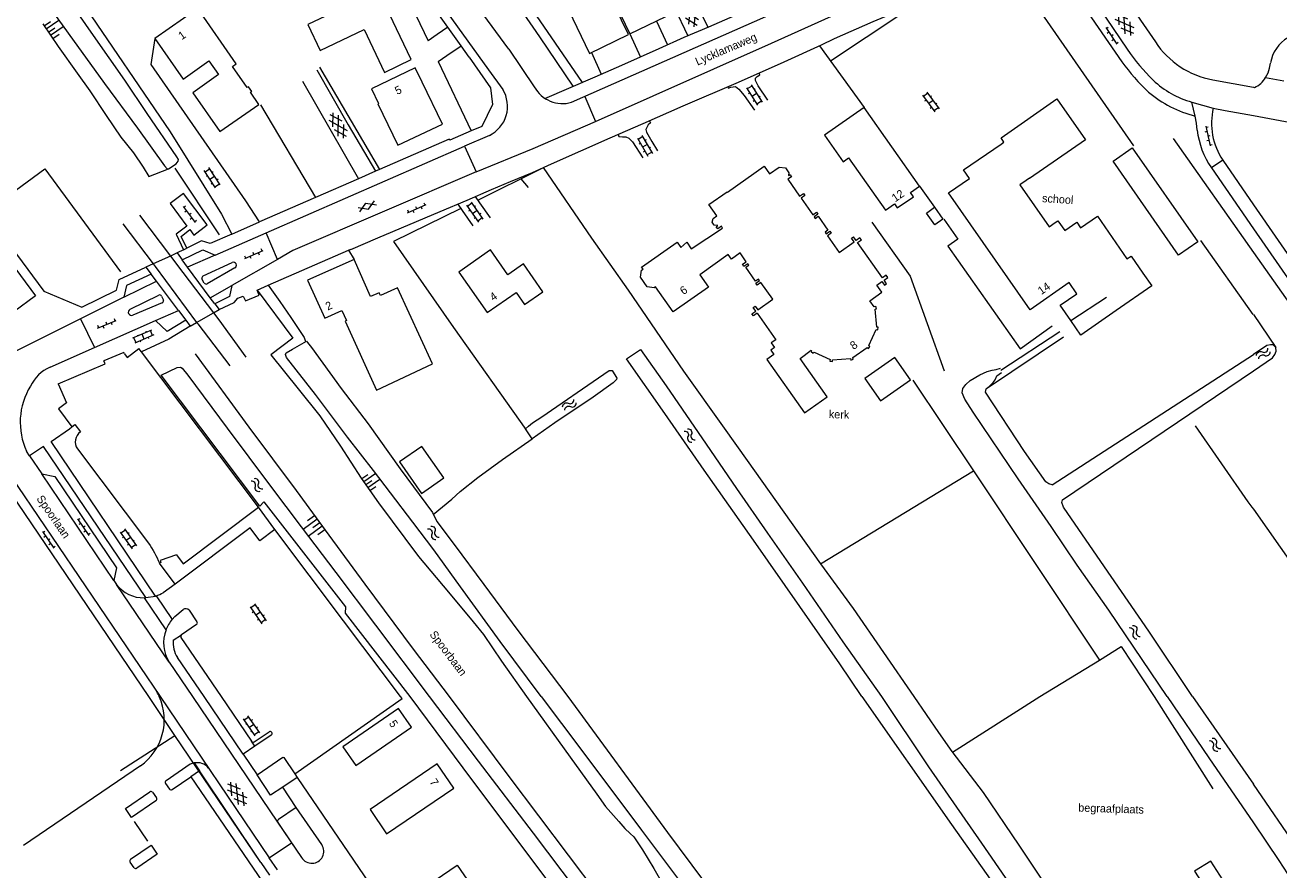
# Model space of a CAD drawing. Header units: metres. Extents: x 195864 to 198202, y 543264 to 544906.
# Tile 24 of 79: x 196727 to 197006, y 543461 to 543649. Entities that reach past the tile are written whole.
import ezdxf

# ---------------------------------------------------------------- set-up
doc = ezdxf.new("R2010")
doc.units = ezdxf.units.M
doc.header["$MEASUREMENT"] = 0
for name, color, linetype, lineweight in [('Level 11', 7, 'Continuous', 0), ('Level 12', 7, 'Continuous', 0), ('Level 19', 7, 'Continuous', 0), ('Level 20', 7, 'Continuous', 0), ('Level 26', 7, 'Continuous', 0), ('Level 28', 7, 'Continuous', 0), ('Level 29', 7, 'Continuous', 0), ('Level 32', 7, 'Continuous', 0), ('Level 34', 7, 'Continuous', 0), ('Level 36', 7, 'Continuous', 0), ('Level 41', 7, 'Continuous', 0), ('Level 43', 7, 'Continuous', 0), ('Level 55', 7, 'Continuous', 0)]:
    doc.layers.add(name, color=color, linetype=linetype, lineweight=lineweight)
doc.styles.add('Style-CHAR_FAST_FONT', font='CHAR_FAST_FONT.shx')

# ---------------------------------------------------------------- blocks, each defined once
blk = doc.blocks.new('GVTP6')
at = {"layer": 'Level 41', "color": 7, "linetype": 'Continuous', "lineweight": 0}
for p, q in [((0, -0.4), (2.6, 1.2)), ((0, 0.4), (2.6, -1.2)), ((1, -1.2), (5, 1.2)), ((1, 1.2), (5, -1.2)), ((3.4, 1.2), (6, -0.4)), ((3.4, -1.2), (6, 0.4))]:
    blk.add_line(p, q, dxfattribs=at)
blk = doc.blocks.new('OV2')
at = {"layer": 'Level 41', "color": 7, "linetype": 'Continuous', "lineweight": 0}
for p, q in [((0, 0.99), (0.3, 0.99)), ((0.3, -2.31), (0.3, 2.29)), ((0.3, 1.99), (1.5, 1.99)), ((1.5, -2.31), (1.5, 2.29)), ((1.8, 0.99), (1.5, 0.99)), ((0, -1.01), (0.3, -1.01)), ((0.3, -0.01), (1.5, -0.01)), ((0.3, -2.01), (1.5, -2.01)), ((1.8, -1.01), (1.5, -1.01))]:
    blk.add_line(p, q, dxfattribs=at)
blk = doc.blocks.new('WA_11')
at = {"layer": 'Level 43', "color": 7, "linetype": 'Continuous', "lineweight": 0, "extrusion": (0, 0, -1)}
for centre in [(-0.75, 0.05), (-0.75, -0.85)]:
    blk.add_arc(centre, 0.85, 28.0724, 151.9275, dxfattribs=at)
at = {"layer": 'Level 43', "color": 7, "linetype": 'Continuous', "lineweight": 0}
for centre in [(2.25, 0.85), (2.25, -0.05)]:
    blk.add_arc(centre, 0.85, 208.0725, 331.9276, dxfattribs=at)
blk = doc.blocks.new('TA')
at = {"layer": 'Level 43', "color": 7, "linetype": 'Continuous', "lineweight": 0}
for p, q in [((0, 0), (0, -0.5)), ((0.25, 0), (0.25, -1)), ((0.5, 0), (0.5, -0.5)), ((-0.5, 0), (-0.5, -0.5)), ((-0.25, 0), (-0.25, -1))]:
    blk.add_line(p, q, dxfattribs=at)
blk = doc.blocks.new('WA_5')
at = {"layer": 'Level 43', "color": 7, "linetype": 'Continuous', "lineweight": 0, "extrusion": (0, 0, -1)}
for centre in [(-0.75, 0.05), (-0.75, -0.85)]:
    blk.add_arc(centre, 0.85, 28.0725, 151.9275, dxfattribs=at)
at = {"layer": 'Level 43', "color": 7, "linetype": 'Continuous', "lineweight": 0}
for centre in [(2.25, 0.85), (2.25, -0.05)]:
    blk.add_arc(centre, 0.85, 208.0725, 331.9275, dxfattribs=at)
blk = doc.blocks.new('WA_14')
at = {"layer": 'Level 43', "color": 7, "linetype": 'Continuous', "lineweight": 0, "extrusion": (0, 0, -1)}
for centre in [(-0.75, 0.05), (-0.75, -0.85)]:
    blk.add_arc(centre, 0.85, 28.0725, 151.9275, dxfattribs=at)
at = {"layer": 'Level 43', "color": 7, "linetype": 'Continuous', "lineweight": 0}
for centre in [(2.25, 0.85), (2.25, -0.05)]:
    blk.add_arc(centre, 0.85, 208.0725, 331.9275, dxfattribs=at)
blk = doc.blocks.new('WA_15')
at = {"layer": 'Level 43', "color": 7, "linetype": 'Continuous', "lineweight": 0, "extrusion": (0, 0, -1)}
for centre in [(-0.75, 0.05), (-0.75, -0.85)]:
    blk.add_arc(centre, 0.85, 28.0725, 151.9276, dxfattribs=at)
at = {"layer": 'Level 43', "color": 7, "linetype": 'Continuous', "lineweight": 0}
for centre in [(2.25, 0.85), (2.25, -0.05)]:
    blk.add_arc(centre, 0.85, 208.0724, 331.9275, dxfattribs=at)
blk = doc.blocks.new('WA_24')
at = {"layer": 'Level 43', "color": 7, "linetype": 'Continuous', "lineweight": 0, "extrusion": (0, 0, -1)}
for centre in [(-0.75, 0.05), (-0.75, -0.85)]:
    blk.add_arc(centre, 0.85, 28.0725, 151.9276, dxfattribs=at)
at = {"layer": 'Level 43', "color": 7, "linetype": 'Continuous', "lineweight": 0}
for centre in [(2.25, 0.85), (2.25, -0.05)]:
    blk.add_arc(centre, 0.85, 208.0724, 331.9275, dxfattribs=at)
blk = doc.blocks.new('GV2')
at = {"layer": 'Level 41', "color": 7, "linetype": 'Continuous', "lineweight": 0, "flags": 128}
for points in [[(1.2, -2), (0, 0), (1.2, 2)], [(0.2, -2), (1.4, 0), (0.2, 2)]]:
    blk.add_lwpolyline(points, dxfattribs=at)
blk = doc.blocks.new('OVTP6')
at = {"layer": 'Level 41', "color": 7, "linetype": 'Continuous', "lineweight": 0}
for p, q in [((0, 0), (4.5, 0)), ((0.25, 0), (0.25, 0.5)), ((1.25, 0), (1.25, -0.5)), ((2.25, 0), (2.25, 0.5)), ((4.25, 0), (4.25, 0.5)), ((3.25, 0), (3.25, -0.5))]:
    blk.add_line(p, q, dxfattribs=at)
blk = doc.blocks.new('WA_21')
at = {"layer": 'Level 43', "color": 7, "linetype": 'Continuous', "lineweight": 0, "extrusion": (0, 0, -1)}
for centre in [(-0.75, 0.05), (-0.75, -0.85)]:
    blk.add_arc(centre, 0.85, 28.0724, 151.9275, dxfattribs=at)
at = {"layer": 'Level 43', "color": 7, "linetype": 'Continuous', "lineweight": 0}
for centre in [(2.25, 0.85), (2.25, -0.05)]:
    blk.add_arc(centre, 0.85, 208.0725, 331.9275, dxfattribs=at)
blk = doc.blocks.new('OVTP6_1')
at = {"layer": 'Level 41', "color": 7, "linetype": 'Continuous', "lineweight": 0}
for p, q in [((0, 0), (4.5, 0)), ((0.25, 0), (0.25, 0.5)), ((1.25, 0), (1.25, -0.5)), ((2.25, 0), (2.25, 0.5)), ((3.25, 0), (3.25, -0.5)), ((4.25, 0), (4.25, 0.5))]:
    blk.add_line(p, q, dxfattribs=at)
blk = doc.blocks.new('GVTP6_2')
at = {"layer": 'Level 41', "color": 7, "linetype": 'Continuous', "lineweight": 0}
for p, q in [((0, -0.4), (2.6, 1.2)), ((0, 0.4), (2.6, -1.2)), ((1, -1.2), (5, 1.2)), ((1, 1.2), (5, -1.2)), ((3.4, 1.2), (6, -0.4)), ((3.4, -1.2), (6, 0.4))]:
    blk.add_line(p, q, dxfattribs=at)

msp = doc.modelspace()

# ---------------------------------------------------------------- linework, layer by layer
at = {"layer": 'Level 11', "color": 7, "linetype": 'Continuous', "lineweight": 13}
for p, q in [((196777.23, 543634.64), (196777.24, 543634.65)), ((196959.37, 543583.69), (196967.35, 543588.91)), ((196748.81, 543576.61), (196744.36, 543574.7)), ((196748.93, 543576.31), (196748.81, 543576.61)), ((196752.69, 543576.73), (196752.14, 543577.46)), ((196778.71, 543542.14), (196752.69, 543576.73)), ((196738.5, 543555.14), (196754.25, 543534.14)), ((196762.01, 543529.57), (196778.71, 543542.14)), ((196760.49, 543531.58), (196762.01, 543529.57))]:
    msp.add_line(p, q, dxfattribs=at)
at = {"layer": 'Level 11', "color": 7, "linetype": 'Continuous', "lineweight": 13, "flags": 128}
for points in [[(196871.35, 543652.31), (196866.03, 543663.3), (196856.05, 543658.49), (196861.35, 543647.47), (196871.35, 543652.31)], [(196789.74, 543649.57), (196792.47, 543643.8), (196802.25, 543648.44), (196806.77, 543638.9), (196812.72, 543641.76), (196805.43, 543657.06), (196789.74, 543649.57)], [(196861.05, 543647.33), (196856.38, 543657), (196847.71, 543652.81), (196852.33, 543643.09), (196861.05, 543647.33)], [(196819.65, 543627.42), (196815.16, 543636.71), (196815.12, 543636.7), (196813.55, 543639.95), (196803.84, 543635.26), (196805.4, 543632.01), (196805.25, 543631.94), (196809.7, 543622.69), (196819.65, 543627.42)], [(196977.38, 543591.38), (196969.44, 543585.89), (196961.6, 543580.46), (196959.37, 543583.69), (196957.01, 543587.09), (196960.74, 543589.66), (196959.02, 543592.13), (196950.31, 543586.07), (196932.19, 543612.08), (196936.85, 543615.31), (196935.55, 543617.19), (196943.86, 543622.95), (196944.51, 543623.4), (196943.86, 543624.31), (196956.3, 543633.02), (196962.62, 543623.93), (196950.2, 543615.29), (196950.17, 543615.34), (196949.45, 543614.84), (196948.08, 543613.88), (196954.57, 543604.55), (196955.91, 543605.48), (196956.51, 543605.9), (196958.04, 543603.7), (196960.71, 543605.55), (196961.52, 543604.29), (196965.33, 543606.88), (196971.85, 543597.39), (196972.8, 543598.02), (196975.43, 543594.21), (196977.38, 543591.38)], [(196925.75, 543613.59), (196913.43, 543631.11), (196904.62, 543624.92), (196908.78, 543619.04), (196909.96, 543619.87), (196918.15, 543608.27), (196920.16, 543609.67), (196920.79, 543608.76), (196924.38, 543611.25), (196923.73, 543612.15), (196925.75, 543613.59)], [(196889.62, 543585.32), (196888.79, 543584.74), (196888.48, 543585.19), (196889.3, 543585.77), (196888.72, 543586.59), (196889.17, 543586.91), (196889.75, 543586.08), (196893.09, 543588.44), (196890.47, 543592.16), (196889.64, 543591.57), (196889.32, 543592.02), (196890.15, 543592.61), (196889.92, 543592.93), (196889.27, 543592.48), (196887.11, 543595.55), (196887.75, 543596.01), (196887.52, 543596.33), (196886.7, 543595.75), (196886.38, 543596.2), (196887.21, 543596.78), (196885.83, 543598.73), (196883.91, 543597.37), (196883.2, 543598.37), (196876.86, 543593.88), (196878.83, 543591.09), (196870.96, 543585.59), (196867.02, 543591.17), (196866.69, 543590.94), (196865.14, 543591.21), (196863.65, 543593.31), (196863.88, 543594.89), (196864.25, 543595.1), (196863.93, 543595.55), (196871.82, 543601.1), (196872.65, 543599.96), (196873.97, 543601.15), (196874.98, 543599.64), (196881.95, 543604.28), (196881.69, 543604.67), (196880.85, 543604.08), (196880.53, 543604.54), (196880.91, 543604.8), (196880.1, 543604.88), (196879.66, 543605.6), (196879.81, 543606.4), (196880.63, 543606.98), (196878.86, 543609.48), (196882.97, 543612.36), (196883.03, 543612.28), (196891.2, 543618.01)], [(196891.2, 543618.01), (196892.38, 543616.31), (196894.55, 543617.83), (196895.9, 543617.67), (196896.68, 543616.56), (196896.58, 543616.01), (196896.64, 543615.92), (196896.97, 543616.15), (196897.29, 543615.7), (196896.46, 543615.12), (196899.07, 543611.38), (196899.9, 543611.97), (196900.22, 543611.51), (196899.39, 543610.93), (196902, 543607.2), (196902.83, 543607.78), (196903.15, 543607.33), (196902.32, 543606.75), (196902.55, 543606.42), (196903.2, 543606.88), (196905.36, 543603.79), (196904.72, 543603.33), (196904.95, 543603.01), (196905.77, 543603.59), (196906.09, 543603.14), (196905.26, 543602.56), (196907.89, 543598.85), (196911.2, 543601.2), (196910.63, 543602.01), (196911.08, 543602.33)], [(196930.93, 543606.27), (196929.11, 543604.96), (196927.27, 543607.6), (196929.08, 543608.88), (196930.93, 543606.27)], [(196889.62, 543585.32), (196893.77, 543579.43), (196892.77, 543578.73), (196893.49, 543577.71), (196892.65, 543577.11), (196893.35, 543576.11), (196891.79, 543575.01), (196900.18, 543563.14), (196905.2, 543566.72), (196899.19, 543575.25), (196901.67, 543577.08), (196901.75, 543576.97), (196901.62, 543576.78), (196902.05, 543576.45), (196902.28, 543576.67), (196905.86, 543574.99), (196905.8, 543574.66), (196906.35, 543574.55), (196906.41, 543574.93), (196910.35, 543575.22), (196910.48, 543574.9), (196910.98, 543575.13), (196910.88, 543575.44), (196914.1, 543577.72), (196914.36, 543577.5), (196914.71, 543577.93), (196914.45, 543578.13), (196916.12, 543581.69), (196916.48, 543581.64), (196916.56, 543582.23), (196916.22, 543582.24), (196915.87, 543586.2), (196916.18, 543586.32), (196915.99, 543586.83), (196915.66, 543586.73), (196914.69, 543588.09), (196917.36, 543589.97), (196916.23, 543591.58), (196917.39, 543592.4), (196917.97, 543591.57), (196918.42, 543591.88), (196917.84, 543592.71), (196918.67, 543593.3), (196918.35, 543593.75), (196917.53, 543593.17), (196911.98, 543601.05), (196912.8, 543601.63), (196912.49, 543602.08), (196911.66, 543601.5), (196911.08, 543602.33)], [(196841.97, 543590.09), (196837.67, 543596.31), (196834.18, 543593.89), (196830.35, 543599.41), (196823.28, 543594.49), (196829.58, 543585.45), (196836, 543589.93), (196837.89, 543587.27), (196841.97, 543590.09)], [(196817.42, 543574.07), (196809.62, 543590.97), (196805.87, 543589.24), (196805.58, 543589.86), (196803.65, 543589.01), (196799.98, 543597.24), (196789.61, 543592.7), (196793.45, 543584.22), (196797.28, 543585.96), (196798.31, 543583.68), (196798.01, 543583.54), (196804.96, 543568.2), (196817.42, 543574.07)], [(196748.93, 543576.31), (196749.54, 543575.5), (196752.14, 543577.46)], [(196734.2, 543569.6), (196744.64, 543574.06), (196744.36, 543574.7)], [(196734.2, 543569.6), (196736.04, 543565.38), (196734.23, 543564.02), (196737.21, 543560.05)], [(196737.21, 543560.05), (196737.89, 543560.56), (196739.13, 543558.9)], [(196819.95, 543548.67), (196815.06, 543555.67), (196810.08, 543552.26), (196814.99, 543545.21), (196819.95, 543548.67)], [(196760.49, 543531.58), (196756.85, 543530.26), (196757.01, 543529.82), (196756.7, 543529.71)], [(196812.76, 543493.23), (196809.88, 543497.39), (196797.49, 543488.84), (196800.38, 543484.66), (196812.76, 543493.23)], [(196822.14, 543479.65), (196818.48, 543485.05), (196803.58, 543474.92), (196807.23, 543469.5), (196822.14, 543479.65)], [(196811.74, 543454.87), (196822.89, 543462.53), (196828.15, 543454.86), (196816.99, 543447.2), (196811.74, 543454.87)], [(196994.31, 543455.9), (196993.12, 543457.73), (196993.88, 543458.22), (196990.49, 543463.43), (196986.92, 543461.14), (196990.3, 543455.9), (196991.07, 543456.4), (196992.26, 543454.57), (196994.31, 543455.9)]]:
    msp.add_lwpolyline(points, dxfattribs=at)
at = {"layer": 'Level 11', "color": 7, "linetype": 'Continuous', "lineweight": 13}
msp.add_arc((196740.6, 543556.71), 2.63, 123.9347, 216.8394, dxfattribs=at)
at = {"layer": 'Level 11', "color": 7, "linetype": 'Continuous', "lineweight": 13, "extrusion": (0, 0, -1)}
msp.add_arc((-196733.61, 543519.81), 25.13, 145.217, 156.7858, dxfattribs=at)
at = {"layer": 'Level 12', "color": 7, "linetype": 'Continuous', "lineweight": 13, "flags": 128}
for points in [[(196987.6, 543601.2), (196983.36, 543598.24), (196968.82, 543619.14), (196973.06, 543622.09), (196987.6, 543601.2)], [(196923.75, 543570.53), (196920.27, 543575.49), (196913.58, 543570.8), (196917.07, 543565.84), (196923.75, 543570.53)]]:
    msp.add_lwpolyline(points, dxfattribs=at)
at = {"layer": 'Level 19', "color": 7, "linetype": 'Continuous', "lineweight": 0}
for p, q in [((196860.58, 543575.14), (196863.71, 543577.26)), ((196955.26, 543547.11), (197000, 543576.14)), ((196779, 543542.42), (196757.1, 543571.53)), ((196957.5, 543543.78), (197000, 543572.47)), ((196986.47, 543500), (197000, 543480.51))]:
    msp.add_line(p, q, dxfattribs=at)
at = {"layer": 'Level 19', "color": 7, "linetype": 'Continuous', "lineweight": 0, "flags": 128}
for points in [[(196731.18, 543654.85), (196736.41, 543647.65), (196744.5, 543636.4), (196751.84, 543626.46), (196757.82, 543618.14), (196758.39, 543617.44), (196758.71, 543617.41), (196760.42, 543618.58), (196760.87, 543619.13), (196760.92, 543619.53), (196760.6, 543620.13), (196754.01, 543629.76), (196749, 543637.18), (196742.01, 543647.08), (196733.55, 543659.39)], [(196841.63, 543500), (196832.51, 543512.3), (196823.67, 543524.41), (196817.75, 543532.66), (196813.04, 543538.83), (196808.11, 543545.33), (196804.28, 543550.29), (196798.53, 543557.77), (196791.38, 543567.2), (196784.93, 543575.5), (196784.73, 543576.12), (196784.89, 543576.47), (196786.31, 543577.34), (196789.4, 543579.13), (196789.62, 543578.81), (196790.54, 543577.68), (196797.14, 543568.6), (196803.11, 543560.67), (196810.23, 543550.67), (196817.4, 543540.94), (196818.37, 543538.96), (196822.23, 543533.82), (196828.83, 543524.99), (196836.42, 543514.73), (196847.56, 543500)], [(196863.71, 543577.26), (196869.37, 543569.15), (196878.28, 543556.21), (196885.03, 543546.28), (196891.95, 543536.4), (196899.68, 543525.25), (196908.67, 543512.21), (196917.31, 543500)], [(197000, 543572.47), (197004.25, 543575.41), (197004.77, 543576.16), (197005.07, 543576.91), (197004.94, 543577.71), (197004.39, 543578.26), (197003.82, 543578.31), (197002.97, 543578.13), (197000, 543576.14)], [(196757.1, 543571.53), (196760.61, 543573.24), (196761.41, 543573.31), (196761.76, 543573.11), (196763.03, 543571.51), (196771.77, 543559.74), (196781.43, 543546.83), (196788.25, 543537.75), (196795.95, 543527.59), (196804.76, 543515.91), (196816.72, 543500)], [(196912.89, 543500), (196907.98, 543507.31), (196899.09, 543520.07), (196888.84, 543534.82), (196877.86, 543550.41), (196869.1, 543562.97), (196860.58, 543575.14)], [(196858.42, 543570.87), (196858.35, 543570.54), (196857.62, 543569.82), (196853.13, 543566.64), (196844.66, 543560.94), (196839.59, 543557.36), (196838.08, 543559.57), (196838.75, 543560.21), (196839.68, 543560.96), (196841.71, 543562.28), (196845.1, 543564.59), (196851.94, 543569.32), (196856.73, 543572.55), (196857.38, 543572.55), (196858.42, 543570.87)], [(196980.84, 543500), (196967.85, 543519.26), (196960.78, 543529.29), (196955.03, 543537.84), (196947.66, 543548.49), (196937.68, 543563.29), (196935.84, 543566.17), (196935.22, 543567.6), (196935.4, 543568.57), (196936.01, 543569.47), (196937.01, 543570.37), (196939.16, 543571.61), (196940.77, 543572.35), (196941.92, 543572.67), (196942.8, 543572.8), (196943.72, 543573.09)], [(196955.26, 543547.11), (196954.49, 543547.37), (196953.86, 543547.8), (196949.11, 543554.54), (196940.4, 543567.78), (196940.58, 543568.5), (196941.33, 543569.12), (196942.14, 543569.9), (196942.59, 543570.5), (196942.96, 543571.39), (196943.94, 543572.14)], [(196779, 543542.42), (196779.93, 543543.33), (196798.06, 543520.01), (196797.98, 543518.59), (196812.42, 543500)], [(196986.47, 543500), (196976.71, 543514.57), (196966.08, 543530.09), (196957.72, 543542.18), (196957.42, 543543.18), (196957.5, 543543.78)], [(196812.42, 543500), (196826.08, 543481.59), (196843.94, 543457.77), (196859.21, 543437.52), (196866.36, 543427.97), (196870.56, 543422.21), (196879.57, 543410.85), (196889.29, 543398.13), (196899.82, 543384.63), (196910.64, 543370.53), (196924.94, 543351.76), (196938.1, 543333.9), (196951.16, 543316.29), (196951.24, 543316.33), (196963.25, 543300.01), (196975.03, 543283.91), (196982.97, 543273.06), (196989.29, 543264.44)], [(196816.72, 543500), (196827.6, 543485.62), (196839.85, 543469.61), (196852.59, 543452.73), (196865.12, 543436.06), (196878.85, 543417.76), (196890.19, 543402.79), (196897.59, 543393.08), (196905.77, 543382.31), (196916.08, 543368.52), (196927.86, 543352.97), (196940.65, 543335.49), (196953.97, 543317.79), (196967.62, 543299.16), (196980.99, 543280.85), (196991.97, 543266.22), (196993.3, 543264.44)], [(196841.63, 543500), (196850.66, 543487.99), (196863.92, 543470.26), (196879.45, 543449.51), (196895.08, 543428.55), (196911.34, 543406.72), (196927.16, 543385.66), (196943.42, 543363.77), (196954.09, 543349.51), (196969.25, 543328.84), (196979.22, 543315.4), (196989.15, 543301.94), (196992.46, 543297.61), (196996.63, 543291.89), (197000, 543287.41)], [(196847.56, 543500), (196869.71, 543469.75), (196893.92, 543437.19), (196917.19, 543405.24), (196938.14, 543376.72), (196958.91, 543348.55), (196980.25, 543319.76), (196995.94, 543298.38), (197000, 543292.75)], [(196912.89, 543500), (196932.88, 543471.52), (196951.65, 543444.94), (196965.88, 543424.83), (196971.27, 543417.12), (196972.53, 543415.34), (196973.29, 543414.32), (196974.09, 543413.39), (196974.76, 543412.95), (196975.37, 543412.38), (196975.9, 543411.81), (196976.34, 543411.02)], [(196917.31, 543500), (196927.74, 543484.41), (196939.5, 543467.39), (196953.86, 543446.64), (196966.73, 543428.02), (196975.57, 543415.24), (196976.21, 543414.3), (196976.61, 543413.64), (196976.86, 543413.03), (196976.91, 543412.39), (196976.98, 543411.97), (196977.33, 543411.6)], [(196980.84, 543500), (196990.07, 543486.4), (197000, 543471.94)], [(197010.17, 543465.7), (197000, 543480.51)], [(197000, 543471.94), (197005.65, 543463.52), (197009.48, 543457.6)]]:
    msp.add_lwpolyline(points, dxfattribs=at)
at = {"layer": 'Level 20', "color": 7, "linetype": 'Continuous', "lineweight": 0}
for p, q in [((196760.14, 543617.63), (196769.97, 543602.76)), ((196752.3, 543607.11), (196759.15, 543598.05)), ((196748.55, 543605.18), (196755.33, 543596.29))]:
    msp.add_line(p, q, dxfattribs=at)
at = {"layer": 'Level 20', "color": 7, "linetype": 'Continuous', "lineweight": 0, "flags": 128}
for points in [[(196730.74, 543649.73), (196734.17, 543644.69), (196738.43, 543638.77), (196741.24, 543634.81), (196744.88, 543629.34), (196748.11, 543624.5), (196750.95, 543620.97), (196753.06, 543617.83)], [(196753.06, 543617.83), (196754.36, 543615.73), (196758.71, 543617.41)], [(196755.33, 543596.29), (196755.77, 543595.72), (196764.98, 543583.29)], [(196759.15, 543598.05), (196761.92, 543594.39), (196768.73, 543585.4)], [(196778.42, 543590.48), (196786.39, 543579.77), (196781.46, 543576.05), (196787.53, 543568.5), (196792.37, 543562.52), (196796.97, 543555.75), (196801.57, 543548.61), (196805.4, 543543.11), (196814.33, 543531.21), (196821.02, 543523.22), (196826.47, 543516.64), (196828.76, 543513.82), (196832.77, 543507.93), (196838.3, 543500)], [(196768.73, 543585.4), (196769.9, 543583.86), (196775.95, 543575.55)], [(196764.98, 543583.29), (196765.21, 543582.97), (196772.37, 543573.59)], [(196764.65, 543576.29), (196776.62, 543559.97), (196787.08, 543545.88), (196794.38, 543535.9), (196802.36, 543525.03), (196813.13, 543510.53), (196821.14, 543500)], [(196821.14, 543500), (196834.41, 543482.2), (196854.18, 543455.98), (196871.59, 543432.75), (196895.33, 543400.96), (196906.8, 543385.39), (196919.51, 543368.51), (196937.5, 543344.09), (196953.25, 543322.67), (196970.44, 543299.2), (196983.67, 543281.23), (196994.17, 543266.92), (196996.05, 543264.44)], [(196838.3, 543500), (196848.01, 543486.57), (196854.01, 543478.32), (196855.91, 543475.55), (196858.9, 543472.19), (196860.19, 543470.64), (196861.41, 543469.57), (196862.2, 543468.82), (196864.12, 543465.92), (196866.63, 543461.73), (196868.68, 543458.29)]]:
    msp.add_lwpolyline(points, dxfattribs=at)
at = {"layer": 'Level 26', "color": 7, "linetype": 'Continuous', "lineweight": 0}
msp.add_line((196751.11, 543472.24), (196754.04, 543467.88), dxfattribs=at)
at = {"layer": 'Level 26', "color": 7, "linetype": 'Continuous', "lineweight": 0, "flags": 128}
msp.add_lwpolyline([(196682.68, 543666.46), (196688.73, 543658.29), (196700, 543643.02), (196711.65, 543627.22), (196723.35, 543611.67), (196731.2, 543617.42), (196748.08, 543594.52)], dxfattribs=at)
at = {"layer": 'Level 28', "color": 7, "linetype": 'Continuous', "lineweight": 0}
for p, q in [((196945.13, 543663.2), (196973.34, 543622.55)), ((196867.24, 543650.32), (196869.67, 543645.03)), ((196861.35, 543647.47), (196863.67, 543642.33)), ((196852.76, 543643.3), (196854.94, 543638.51)), ((196903.47, 543644.83), (196913.43, 543631.11)), ((196818.67, 543641.32), (196826.05, 543625.89)), ((196779.17, 543631.66), (196791.42, 543611.07)), ((196982.15, 543624.17), (197000, 543598.86)), ((196993.16, 543619.36), (197000, 543609.47)), ((196827.53, 543610.45), (196841.82, 543617.62)), ((196837.05, 543615.22), (196838.7, 543613.26)), ((196990.64, 543617.64), (197000, 543604.12)), ((196925.75, 543613.59), (196929.08, 543608.88)), ((196988.22, 543601.49), (196999.85, 543585.04)), ((197000, 543585.07), (197004.94, 543577.71)), ((196940.64, 543568.55), (196957.75, 543580.06)), ((196943.85, 543572.67), (196956.91, 543581.22)), ((196903.74, 543529.54), (196937.76, 543550.22)), ((197000, 543541.71), (197029.26, 543500)), ((196933.09, 543487.62), (196952.5, 543500)), ((196977.92, 543500), (196990.98, 543479.49))]:
    msp.add_line(p, q, dxfattribs=at)
at = {"layer": 'Level 28', "color": 7, "linetype": 'Continuous', "lineweight": 0, "flags": 128}
for points in [[(196804.33, 543658.67), (196809.12, 543661.31), (196816.45, 543645.96)], [(196842.06, 543617.73), (196852.8, 543602.05), (196860.95, 543590.43), (196873.27, 543572.39), (196882.28, 543559.73), (196887.39, 543552.57), (196903.75, 543529.52), (196910.95, 543519.64), (196924.47, 543500)], [(196823.73, 543608.61), (196808.77, 543601.25), (196822.1, 543582.12), (196838.18, 543559.42)], [(197000, 543609.47), (197016.45, 543585.66), (197047.98, 543540.16), (197046.42, 543535.84), (197042.64, 543533.16)], [(196915.14, 543605.58), (196923.64, 543593.54), (196931.2, 543572.48)], [(196931.11, 543606.28), (196934.25, 543601.79), (196932, 543600.26), (196948.09, 543577.37), (196955.27, 543582.53)], [(197000, 543604.12), (197013.94, 543584), (197038.39, 543548.74), (197037.83, 543542.07), (197025.48, 543533.61), (197013.02, 543525.23), (197030.1, 543500)], [(197000, 543598.86), (197011.58, 543582.44), (197015.19, 543577.33)], [(196780.89, 543591.56), (196783.47, 543587.93), (196785.92, 543584.37), (196788.89, 543579.93), (196789.22, 543579.03)], [(196924.27, 543570.43), (196937.75, 543550.23), (196965.74, 543508.12)], [(196987, 543560.23), (196998.73, 543543.34), (196999.64, 543542.17), (197000, 543541.71)], [(196817.6, 543540.54), (196821.7, 543543.92), (196823.58, 543545.62), (196827.53, 543548.78), (196833.03, 543552.78), (196839.59, 543557.36)], [(196952.5, 543500), (196965.74, 543508.12), (196970.55, 543511.19), (196977.92, 543500)], [(196924.47, 543500), (196929.98, 543492.02), (196932.95, 543487.8), (196939.91, 543478.7), (196947.79, 543466.92), (196956.43, 543454.03), (196958.01, 543451.93), (196961.14, 543446.47), (196967.53, 543435.26), (196971.92, 543427.67), (196973.14, 543425.67), (196979.04, 543417.09), (196980.26, 543415.12), (196980.71, 543414.45), (196990.14, 543420.68), (197000, 543427.17)]]:
    msp.add_lwpolyline(points, dxfattribs=at)
at = {"layer": 'Level 29', "color": 7, "linetype": 'Continuous', "lineweight": 0}
for p, q in [((196955.08, 543668.9), (196971.93, 543644.06)), ((196961.55, 543669.97), (196978.19, 543645.71)), ((196834.4, 543644.06), (196824.6, 543657.5)), ((196875.73, 543655.1), (196878.67, 543648.95)), ((196871.19, 543653.42), (196874.22, 543647.07)), ((196823.8, 543644.83), (196820.87, 543648.94)), ((196825.61, 543642.29), (196823.8, 543644.83)), ((196834.4, 543644.06), (196840.05, 543635.68)), ((197003.56, 543639.87), (197003.79, 543640.99)), ((196792.33, 543640.09), (196805.63, 543617.28)), ((196829.9, 543639.48), (196833.05, 543635.09)), ((197002.7, 543637.8), (197006.73, 543637)), ((196788.5, 543636.98), (196800.98, 543615.25)), ((196990.94, 543637.24), (197000, 543635.6)), ((197000, 543635.6), (197000.2, 543635.56)), ((196987.07, 543629.18), (196986.28, 543632.3)), ((196986.28, 543632.3), (196991.07, 543630.97)), ((197000, 543629.28), (197012.8, 543626.93)), ((196828.4, 543626.9), (196826.05, 543625.89)), ((196830.07, 543624.88), (196824.57, 543622.5)), ((196780.42, 543603.18), (196824.57, 543622.5)), ((196824.57, 543622.5), (196827.11, 543616.78)), ((196993.16, 543619.36), (196990.64, 543617.64)), ((196800.98, 543615.25), (196791.42, 543611.07)), ((196804.77, 543616.9), (196800.98, 543615.25)), ((196805.63, 543617.28), (196804.77, 543616.9)), ((196791.42, 543611.07), (196778.96, 543605.63)), ((196772.8, 543602.93), (196778.96, 543605.63)), ((196769.07, 543598.22), (196780.42, 543603.18)), ((196782.94, 543597.29), (196780.42, 543603.18)), ((196760.62, 543598.72), (196759.15, 543598.05)), ((196762.09, 543599.44), (196760.62, 543598.72)), ((196760.62, 543598.72), (196761.73, 543597.2)), ((196762.09, 543599.44), (196762.82, 543599.79)), ((196780.89, 543591.56), (196798.74, 543599.36)), ((196798.74, 543599.36), (196799.98, 543597.24)), ((196755.33, 543596.29), (196753.71, 543595.55)), ((196759.15, 543598.05), (196755.33, 543596.29)), ((196762.98, 543595.54), (196761.73, 543597.2)), ((196769.07, 543598.22), (196762.98, 543595.54)), ((196766.43, 543593.61), (196772.88, 543596.6)), ((196782.94, 543597.29), (196772.77, 543591.5)), ((196753.71, 543595.55), (196754.88, 543594.03)), ((196756.06, 543592.44), (196754.88, 543594.03)), ((196768.01, 543588.77), (196762.98, 543595.54)), ((196766.65, 543592.02), (196766.16, 543593)), ((196773.45, 543595.39), (196767.31, 543591.87)), ((196748.79, 543588.89), (196756.06, 543592.44)), ((196760.93, 543585.93), (196756.06, 543592.44)), ((196768.01, 543588.77), (196772.77, 543591.5)), ((196778.42, 543590.48), (196780.89, 543591.56)), ((196748.79, 543588.89), (196739.14, 543584.1)), ((196750.16, 543586.21), (196756.56, 543589.35)), ((196757.29, 543587.61), (196750.81, 543584.85)), ((196757.18, 543589.13), (196757.58, 543588.21)), ((196769.05, 543587.4), (196768.01, 543588.77)), ((196769.05, 543587.4), (196770, 543586.12)), ((196755.83, 543583.69), (196760.93, 543585.93)), ((196760.93, 543585.93), (196762.54, 543583.74)), ((196764.98, 543583.29), (196768.73, 543585.4)), ((196768.73, 543585.4), (196770, 543586.12)), ((196739.14, 543584.1), (196742.27, 543577.7)), ((196742.27, 543577.7), (196755.83, 543583.69)), ((196762.54, 543583.74), (196763.5, 543582.46)), ((196763.5, 543582.46), (196764.98, 543583.29)), ((196732.37, 543573.34), (196742.27, 543577.7)), ((196754.33, 543500), (196715.35, 543557.6)), ((196717.34, 543558.36), (196756.86, 543500)), ((196727.82, 543553.6), (196727.17, 543554.6)), ((196727.82, 543553.6), (196730.55, 543549.57)), ((196746.55, 543525.83), (196730.55, 543549.57)), ((196782.38, 543537.2), (196778.71, 543542.14)), ((196760.17, 543525.05), (196756.7, 543529.71)), ((196746.55, 543525.83), (196747.12, 543524.97)), ((196758.89, 543507.64), (196747.12, 543524.97)), ((196760.17, 543525.05), (196757.55, 543523.13)), ((196753.34, 543521.98), (196753.67, 543522.04)), ((196753.34, 543521.98), (196758.16, 543514.87)), ((196753.67, 543522.04), (196755.84, 543522.36)), ((196755.84, 543522.36), (196755.97, 543522.42)), ((196755.97, 543522.42), (196759.5, 543517.2)), ((196763.3, 543519.24), (196765.05, 543516.66)), ((196764.95, 543516.06), (196761.58, 543513.79)), ((196759.76, 543512.6), (196761.58, 543513.79)), ((196761.47, 543513.19), (196770.45, 543500)), ((196758.89, 543507.64), (196764.06, 543500)), ((196766.62, 543500), (196760.69, 543508.72)), ((196757.79, 543494.88), (196754.33, 543500)), ((196756.86, 543500), (196781.13, 543464.14)), ((196764.06, 543500), (196782.97, 543472.09)), ((196775.33, 543487.19), (196766.62, 543500)), ((196770.45, 543500), (196777.19, 543490.09)), ((196777.93, 543488.95), (196777.19, 543490.09)), ((196777.78, 543489.95), (196781.08, 543492.19)), ((196781.58, 543491.42), (196777.93, 543488.95)), ((196777.93, 543488.95), (196775.33, 543487.19)), ((196775.33, 543487.19), (196778.41, 543482.61)), ((196752.46, 543484.61), (196726.46, 543466.89)), ((196759.54, 543479.33), (196763.68, 543482.14)), ((196779.28, 543463.11), (196765.61, 543483.47)), ((196787.32, 543481.99), (196784.13, 543479.86)), ((196786.79, 543482.82), (196787.32, 543481.99)), ((196787.32, 543481.99), (196807.84, 543452)), ((196755.17, 543478.73), (196756.03, 543477.47)), ((196758.06, 543480.69), (196758.92, 543479.43)), ((196787.14, 543475.35), (196784.13, 543479.86)), ((196787.14, 543475.35), (196783.15, 543472.67)), ((196792.82, 543467.07), (196787.14, 543475.35)), ((196782.97, 543472.09), (196788.33, 543464.18)), ((196783.02, 543471.98), (196786.06, 543467.47)), ((196781.13, 543464.14), (196786.06, 543467.47)), ((196786.06, 543467.47), (196788.33, 543464.18)), ((196751.09, 543461.92), (196750.23, 543463.18)), ((196779.28, 543463.11), (196781.21, 543460.3)), ((196782.97, 543461.44), (196781.13, 543464.14))]:
    msp.add_line(p, q, dxfattribs=at)
at = {"layer": 'Level 29', "color": 7, "linetype": 'Continuous', "lineweight": 0, "flags": 128}
for points in [[(196800.97, 543709.59), (196806.93, 543700.8), (196814.62, 543689.62), (196821.29, 543679.72), (196826.36, 543672.39), (196833.11, 543662.27), (196841.32, 543650.38), (196850.71, 543636.69)], [(196820.87, 543648.94), (196812.45, 543660.78), (196797.03, 543682.66), (196793.63, 543687.71)], [(196842.44, 543633.12), (196853.58, 543637.93), (196859.57, 543640.51), (196867.86, 543644.2), (196873.37, 543646.71), (196878.88, 543649.04), (196884.82, 543651.61), (196890.93, 543654.29), (196898.89, 543657.94), (196908.11, 543661.88), (196912.42, 543663.76), (196918.73, 543666.67), (196923.14, 543668.6), (196928.08, 543670.81), (196935.07, 543673.93), (196943.98, 543677.82), (196947.32, 543679.52)], [(196682.68, 543666.46), (196677.48, 543662.66), (196730.99, 543590.22), (196739.42, 543586.63), (196747.17, 543590.43), (196747.74, 543592.82), (196753.71, 543595.55)], [(196848.36, 543632.25), (196891.58, 543651.31), (196925.1, 543666.56)], [(196805.29, 543602.08), (196819.11, 543607.93), (196825.15, 543610.51), (196830.53, 543612.86), (196834.79, 543614.64), (196839.7, 543616.65), (196843.88, 543618.56), (196856.91, 543624.31), (196864.27, 543627.51), (196873.17, 543631.5), (196885.49, 543636.76), (196895.66, 543641.27), (196903.93, 543645.04), (196906.83, 543646.45), (196915.43, 543650.2), (196922.57, 543653.22), (196928.25, 543655.78), (196942.53, 543662.07), (196949.27, 543665)], [(196811.48, 543665.07), (196829.9, 543639.48)], [(196830.31, 543662.71), (196841.26, 543646.83), (196848.67, 543635.81)], [(196949.27, 543665), (196954.3, 543665.21), (196970.76, 543641.26)], [(196675.14, 543662.31), (196729.16, 543589.2), (196724.31, 543585.64), (196683.69, 543640.7)], [(196851.27, 543633.51), (196853.65, 543627.96), (196892.79, 543645.42), (196926.95, 543660.85)], [(196744, 543657.95), (196739.3, 543654.74), (196759.1, 543625.67), (196770.54, 543607.35), (196772.8, 543602.93)], [(196905.92, 543641.45), (196921.8, 543652.02), (196921.35, 543652.71)], [(196820.87, 543648.94), (196818.47, 543647.32), (196816.45, 543645.96)], [(196778.96, 543605.63), (196775.89, 543610.3), (196754.88, 543640.68), (196755.73, 543646.46)], [(196818.67, 543641.32), (196820.63, 543642.66), (196823.8, 543644.83)], [(196825.61, 543642.29), (196830.32, 543635.47), (196830.78, 543631.74), (196828.4, 543626.9)], [(196791.68, 543639.44), (196798.69, 543627.24), (196804.77, 543616.9)], [(196892.01, 543632.76), (196889.82, 543635.94), (196889.27, 543637.09), (196889.27, 543637.62), (196889.6, 543638.02), (196890.25, 543638.36), (196890.08, 543638.79)], [(196883.09, 543635.73), (196883.21, 543635.42), (196883.81, 543635.64), (196884.79, 543635.73), (196885.58, 543635.18), (196886.76, 543633.73), (196889.02, 543630.49)], [(196987.51, 543626.08), (196987.35, 543627.64), (196987.07, 543629.18)], [(196991.07, 543630.97), (196993.7, 543630.44), (197000, 543629.28)], [(196827.11, 543616.78), (196839.78, 543621.99), (196853.65, 543627.96)], [(196865.67, 543628.14), (196865.9, 543627.66), (196865.4, 543627.21), (196865.1, 543626.68), (196864.87, 543626.18), (196864.99, 543625.61), (196866.24, 543623.55), (196867.43, 543621.42)], [(196826.05, 543625.89), (196821.25, 543623.83), (196821.16, 543624.05), (196805.63, 543617.28)], [(196858.73, 543625.1), (196858.86, 543624.63), (196859.71, 543624.58), (196860.41, 543624.55), (196861.09, 543624.3), (196861.91, 543623.47), (196864.22, 543619.93)], [(196827.11, 543616.78), (196786.35, 543599.24), (196782.94, 543597.29)], [(196762.82, 543599.79), (196761.55, 543602.4), (196763.43, 543603.94), (196764.38, 543602.7), (196767.33, 543605.02), (196762.02, 543611.96), (196759.09, 543609.75), (196762.81, 543604.72), (196760.4, 543602.89), (196762.09, 543599.44)], [(196823.09, 543609.62), (196824.03, 543608.14), (196826.38, 543604.77)], [(196826.95, 543611.29), (196827.9, 543609.9), (196830.28, 543606.58)], [(196772.8, 543602.93), (196768, 543600.81), (196766.07, 543601.4), (196762.82, 543599.79)], [(196798.74, 543599.36), (196799.26, 543599.59), (196799.29, 543599.48), (196805.29, 543602.08)], [(196761.73, 543597.2), (196766.37, 543599.4), (196769.07, 543598.22)], [(196754.88, 543594.03), (196749.38, 543591.5), (196748.79, 543588.89)], [(196772.77, 543591.5), (196772.31, 543589.05), (196769.05, 543587.4)], [(196770, 543586.12), (196773.3, 543587.72), (196774.17, 543588.66), (196775.35, 543589.14), (196775.83, 543588.06), (196778.9, 543589.31), (196778.42, 543590.48)], [(196739.14, 543584.1), (196722.23, 543575.64), (196715.92, 543572.44)], [(196763.5, 543582.46), (196758.82, 543579.57), (196752.69, 543576.73)], [(196762.54, 543583.74), (196758.42, 543581.22), (196755.83, 543583.69)], [(196755.84, 543522.36), (196732.59, 543556.81), (196736.68, 543559.63), (196737.21, 543560.05)], [(196753.67, 543522.04), (196730.95, 543555.69), (196727.82, 543553.6)], [(196730.55, 543549.57), (196733.47, 543548.98), (196747.16, 543528.7), (196746.55, 543525.83)], [(196782.38, 543537.2), (196779.06, 543534.7), (196776.88, 543537.56), (196760.17, 543525.05)], [(196810.34, 543500), (196797.66, 543516.86), (196782.38, 543537.2)], [(196759.5, 543517.2), (196760.11, 543517.85), (196761.97, 543519.4)], [(196786.79, 543482.82), (196810.67, 543499.56), (196810.34, 543500)], [(196764.39, 543485.24), (196763.95, 543485.12), (196763.53, 543484.97), (196758.21, 543481.3)], [(196764.39, 543485.24), (196765.61, 543483.47), (196763.68, 543482.14)], [(196778.41, 543482.61), (196784.14, 543486.52), (196784.37, 543486.45), (196786.79, 543482.82)], [(196763.68, 543482.14), (196780.71, 543457.16), (196728.28, 543421.17), (196709.75, 543448.38), (196709.34, 543448.09)], [(196784.13, 543479.86), (196781.43, 543478.1), (196778.41, 543482.61)], [(196755.92, 543476.85), (196750.48, 543473.14), (196749.13, 543475.1), (196754.55, 543478.84)], [(196750.3, 543463.81), (196754.86, 543466.92), (196756.22, 543464.93), (196751.7, 543461.81)]]:
    msp.add_lwpolyline(points, dxfattribs=at)
at = {"layer": 'Level 29', "color": 7, "linetype": 'Continuous', "lineweight": 0}
for centre, radius, start, end in [((197011.7, 543639.71), 8.01, 120.36, 170.7545), ((197010.8, 543670.65), 47.09, 214.3774, 225.3366), ((196994.5, 543656.44), 19.53, 213.3299, 259.4934), ((197007.2, 543667.37), 44.84, 215.6239, 227.0897), ((196998.64, 543639.82), 4.53, 290.1274, 333.5397), ((196998.69, 543640.69), 4.94, 324.1758, 350.3997), ((196826.97, 543631.33), 7.15, 295.7134, 31.7386), ((196846.36, 543639.18), 7.21, 209.0093, 286.1569), ((196991.87, 543652.18), 20.65, 226.6765, 254.3022), ((196993.5, 543654.45), 26.08, 229.8137, 255.7145), ((197005.5, 543627.57), 14.82, 166.7412, 213.6512), ((197005.84, 543628.08), 18.44, 186.2091, 214.48), ((196773.15, 543595.99), 0.668, 297.3857, 113.4413), ((196766.66, 543593.15), 0.517, 115.7941, 197.1613), ((196767.07, 543592.36), 0.546, 218.4059, 295.8814), ((196756.73, 543588.85), 0.527, 32.2608, 109.0436), ((196757.07, 543588.08), 0.522, 294.8301, 14.1915), ((196750.54, 543585.56), 0.759, 120.0624, 290.8317), ((196736.2, 543565.06), 9.12, 114.8312, 153.7143), ((196741.07, 543561.06), 15.33, 148.3613, 204.9298), ((196753.29, 543529.82), 7.84, 218.1927, 270.3635), ((196753.87, 543529.15), 7.05, 287.3281, 301.4559), ((196762.55, 543518.57), 1.01, 41.7699, 124.8405), ((196765.79, 543511.99), 8.15, 159.292, 212.17), ((196767.48, 543511.06), 10.07, 142.4799, 157.7973), ((196764.71, 543516.41), 0.427, 305.0918, 36.4461), ((196765.91, 543512.03), 6.18, 174.6831, 212.3017), ((196761.97, 543513.41), 0.545, 136.257, 203.7927), ((196745.65, 543495.03), 12.1, 24.2492, 29.9101), ((196745.3, 543494.85), 12.49, 304.9825, 24.3611), ((196777.56, 543490.33), 0.441, 213.9646, 299.6309), ((196781.3, 543491.78), 0.463, 307.8433, 118.7097), ((196765.07, 543482.03), 3.28, 39.1911, 101.9475), ((196758.44, 543480.93), 0.444, 121.5235, 211.6409), ((196754.8, 543478.45), 0.46, 37.3315, 122.2896), ((196759.28, 543479.67), 0.434, 214.0189, 306.7264), ((196755.67, 543477.21), 0.446, 305.1237, 35.5945), ((196783.5, 543472.25), 0.554, 129.8915, 197.1926), ((196783.54, 543472.27), 0.598, 197.9583, 208.8373), ((196790.59, 543465.6), 2.67, 212.1664, 33.468), ((196750.62, 543463.45), 0.478, 131.9534, 214.1583), ((196751.46, 543462.19), 0.455, 215.9899, 302.827)]:
    msp.add_arc(centre, radius, start, end, dxfattribs=at)
at = {"layer": 'Level 55', "color": 7, "linetype": 'Continuous', "lineweight": 0}
for p, q in [((196760.15, 543491.38), (196754.33, 543500)), ((196748.07, 543483.54), (196760.15, 543491.38)), ((196779.28, 543463.11), (196760.15, 543491.38))]:
    msp.add_line(p, q, dxfattribs=at)
at = {"layer": 'Level 55', "color": 7, "linetype": 'Continuous', "lineweight": 13, "flags": 128}
msp.add_lwpolyline([(196778.83, 543631.78), (196776.96, 543634.47), (196777.23, 543634.64), (196776.49, 543635.7), (196776.23, 543635.53), (196772.96, 543640.24), (196773.8, 543640.83), (196765.21, 543653.1), (196755.71, 543646.45), (196761.98, 543637.41), (196767.71, 543641.46), (196769.85, 543638.44), (196764.11, 543634.38), (196770.16, 543625.75), (196778.83, 543631.78)], dxfattribs=at)

# ---------------------------------------------------------------- block references
at = {"layer": 'Level 41', "color": 7, "linetype": 'Continuous', "lineweight": 0}
for name, p, xscale, yscale, zscale, rotation in [('GVTP6', (196873.31, 543654.65), 1.000000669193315, 1.000000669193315, 1.000000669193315, 295.7022256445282), ('OV2', (196889.76, 543634.34), 0.9999976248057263, 0.9999976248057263, 0.9999976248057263, 212.4305117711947), ('OV2', (196928.99, 543632.83), 0.9999998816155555, 0.9999998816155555, 0.9999998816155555, 216.1932650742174), ('GVTP6', (196797.99, 543624.47), 1.00000056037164, 1.00000056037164, 1.00000056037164, 119.8632882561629), ('OV2', (196865.44, 543623.02), 0.9999984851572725, 0.9999984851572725, 0.9999984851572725, 210.189392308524), ('OV2', (196767.68, 543614.98), 0.9999978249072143, 0.9999978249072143, 0.9999978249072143, 33.07068822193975), ('GV2', (196802.64, 543609.77), 1.000002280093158, 1.000002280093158, 1.000002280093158, 292.7211889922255), ('OVTP6', (196811.9, 543607.66), 0.9999990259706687, 0.9999990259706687, 0.9999990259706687, 23.77391555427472), ('OV2', (196827.58, 543608.31), 1.000000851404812, 1.000000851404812, 1.000000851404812, 215.2353383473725), ('OVTP6', (196761.98, 543609.09), 0.999999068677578, 0.999999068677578, 0.999999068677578, 306.8700043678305), ('OVTP6', (196775.67, 543597.49), 1.000000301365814, 1.000000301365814, 1.000000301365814, 23.74560666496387), ('OVTP6', (196742.96, 543582), 1.000000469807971, 1.000000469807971, 1.000000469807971, 22.5316141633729), ('OV2', (196753.44, 543579.28), 0.9999992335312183, 0.9999992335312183, 0.9999992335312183, 113.5385547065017), ('OVTP6', (196738.51, 543539.6), 0.9999999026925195, 0.9999999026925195, 0.9999999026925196, 303.9933880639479), ('OV2', (196750.52, 543535.6), 1.0000018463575, 1.0000018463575, 1.0000018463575, 214.9672338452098), ('OVTP6', (196730.68, 543536.73), 1.000000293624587, 1.000000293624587, 1.000000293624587, 304.1234796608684), ('OV2', (196779.4, 543518.94), 1.000001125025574, 1.000001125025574, 1.000001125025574, 214.6549760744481), ('OV2', (196776.46, 543493.03), 1.000000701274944, 1.000000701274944, 1.000000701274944, 34.57556598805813), ('GVTP6', (196775.84, 543475.94), 0.9999994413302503, 0.9999994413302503, 0.9999994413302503, 126.9624256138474)]:
    msp.add_blockref(name, p, dxfattribs=dict(at, xscale=xscale, yscale=yscale, zscale=zscale, rotation=rotation))
for name, p, rotation in [('GVTP6_2', (196969.55, 543652.29), 304.9676158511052), ('OVTP6_1', (196967.16, 543648.91), 303.4898445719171), ('OVTP6_1', (196989.39, 543626.94), 282.3796650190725)]:
    msp.add_blockref(name, p, dxfattribs=dict(at, rotation=rotation))
at = {"layer": 'Level 43', "color": 7, "linetype": 'Continuous', "lineweight": 0}
for name, p, xscale, yscale, zscale, rotation in [('TA', (196732.02, 543647.88), 3.418950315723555, 3.418950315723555, 3.418950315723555, 124.4895206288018), ('WA_11', (197000.94, 543575.52), 1.000000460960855, 1.000000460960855, 1.000000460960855, 32.54997478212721), ('WA_14', (196846.62, 543564.09), 0.9999973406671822, 0.9999973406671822, 0.9999973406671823, 33.46703544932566), ('WA_15', (196873.77, 543559.35), 0.9999979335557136, 0.9999979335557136, 0.9999979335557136, 304.4170479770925), ('WA_21', (196779.35, 543545.91), 0.9999980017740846, 0.9999980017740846, 0.9999980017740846, 130.1000052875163), ('TA', (196802.61, 543547.22), 3.218231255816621, 3.218231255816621, 3.218231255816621, 124.2233858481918), ('TA', (196792.34, 543538.69), 3.852466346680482, 3.852466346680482, 3.852466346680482, 306.1947095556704), ('WA_5', (196816.71, 543537.64), 0.9999980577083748, 0.9999980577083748, 0.9999980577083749, 307.1818478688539), ('WA_24', (196972.76, 543515.61), 0.9999996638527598, 0.9999996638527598, 0.9999996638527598, 304.5373793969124), ('WA_11', (196992.41, 543488.1), 1.000001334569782, 1.000001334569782, 1.000001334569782, 129.6846417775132)]:
    msp.add_blockref(name, p, dxfattribs=dict(at, xscale=xscale, yscale=yscale, zscale=zscale, rotation=rotation))

# ---------------------------------------------------------------- texts
at = {"layer": 'Level 32', "color": 7, "linetype": 'Continuous', "lineweight": 13, "style": 'Style-CHAR_FAST_FONT'}
for s, rotation, p in [('5', 25.7195, (196809.59, 543633.87)), ('12', 34.7387, (196920.33, 543609.97)), ('4', 34.9451, (196830.94, 543587.92)), ('6', 34.9451, (196873.24, 543589.32)), ('14', 34.8184, (196952.82, 543589.34)), ('2', 24.387, (196794.11, 543585.9)), ('8', 35.3112, (196911.07, 543577.11)), ('5', 304.6915, (196807.65, 543494.02)), ('7', 304.1191, (196816.69, 543481))]:
    msp.add_text(s, height=1.8, rotation=rotation, dxfattribs=at).set_placement(p)
at = {"layer": 'Level 34', "color": 7, "linetype": 'Continuous', "lineweight": 13, "style": 'Style-CHAR_FAST_FONT'}
for s, rotation, p in [('Lycklamaweg', 23.0783, (196876.34, 543640.4)), ('Spoorlaan', 304.6118, (196729.28, 543544.05))]:
    msp.add_text(s, height=1.8, rotation=rotation, dxfattribs=at).set_placement(p)
at = {"layer": 'Level 36', "color": 7, "linetype": 'Continuous', "lineweight": 13, "style": 'Style-CHAR_FAST_FONT'}
for s, rotation, p in [('school', 356.3308, (196952.94, 543610.05)), ('kerk', 358.1654, (196905.55, 543561.98)), ('Spoorbaan', 307.0761, (196816.68, 543513.82)), ('begraafplaats', 358.1654, (196961.02, 543474.43))]:
    msp.add_text(s, height=1.8, rotation=rotation, dxfattribs=at).set_placement(p)
at = {"layer": 'Level 55', "color": 7, "linetype": 'Continuous', "lineweight": 13, "style": 'Style-CHAR_FAST_FONT'}
msp.add_text('1', height=1.8, rotation=35.0249, dxfattribs=at).set_placement((196761.68, 543646.05))

doc.saveas('drawing.dxf')
